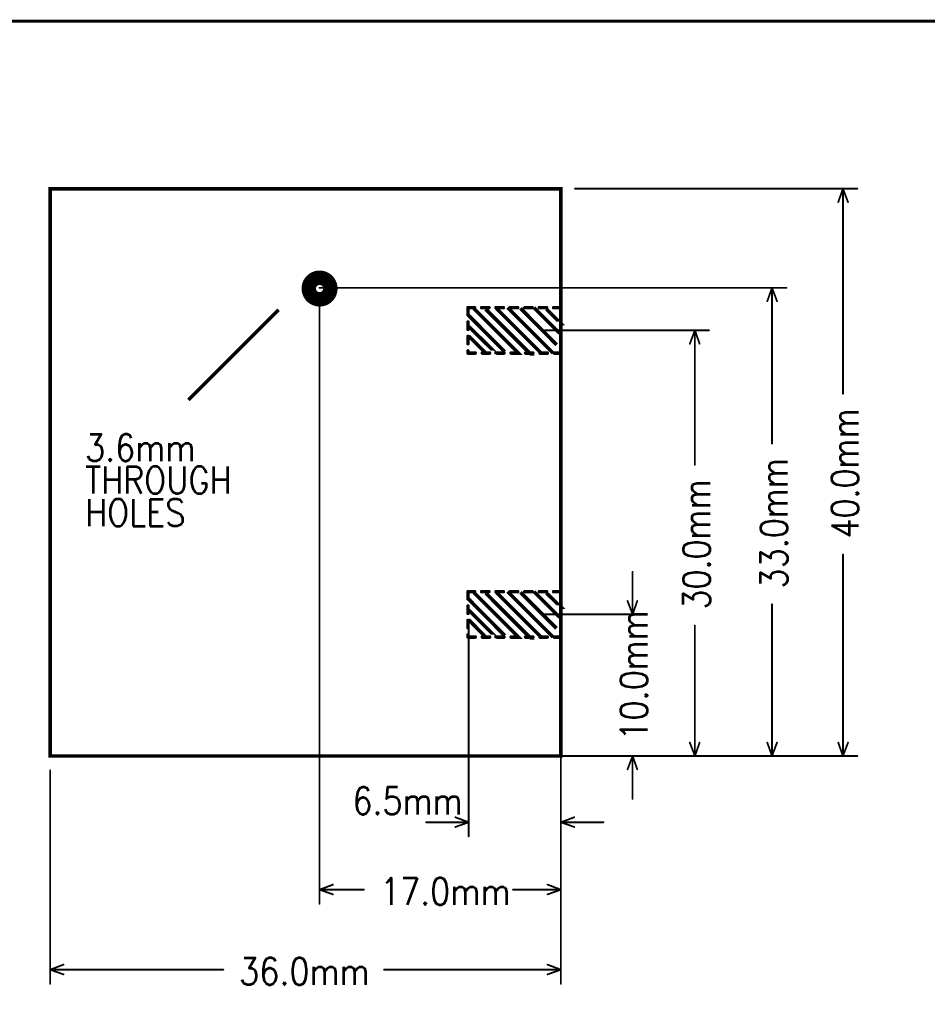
# Model space of a CAD drawing. Extents: x 2.09 to 10.05, y 1.3 to 6.57.
# Tile 3 of 8: x 5.01 to 7.53, y 3.84 to 6.57. Entities that reach past the tile are written whole.
import ezdxf

# ---------------------------------------------------------------- set-up
doc = ezdxf.new("R2010")
doc.units = 0
doc.header["$LTSCALE"] = 25
doc.layers.get('0').update_dxf_attribs({"linetype": 'CONTINUOUS'})
doc.styles.get("Standard").update_dxf_attribs({"font": 'simplex'})

# ---------------------------------------------------------------- blocks, each defined once
blk = doc.blocks.new('DISC')
at = {"color": 0, "const_width": 0.5}
blk.add_lwpolyline([(0, 0.25, 1), (0, -0.25, 1)], format="xyb", close=True, dxfattribs=at)

msp = doc.modelspace()

# ---------------------------------------------------------------- linework, layer by layer
at = {"color": 1, "const_width": 0.008}
msp.add_lwpolyline([(2.098, 1.303), (10.047, 1.303), (10.047, 6.567), (2.098, 6.567), (2.098, 1.303)], dxfattribs=at)
at = {"color": 3}
for points, const_width in [([(5.096, 4.528), (5.096, 6.102), (6.514, 6.102), (6.514, 4.528), (5.096, 4.528)], 0.01), ([(6.553, 6.102), (7.337, 6.102)], 0.005), ([(7.297, 6.102), (7.284, 6.065)], 0.005), ([(7.297, 5.533), (7.297, 6.102)], 0.005), ([(7.297, 6.102), (7.311, 6.065)], 0.005), ([(5.844, 5.827), (7.14, 5.827)], 0.005), ([(7.1, 5.827), (7.087, 5.79)], 0.005), ([(7.1, 5.395), (7.1, 5.827)], 0.005), ([(7.1, 5.827), (7.114, 5.79)], 0.005), ([(5.73, 5.766), (5.48, 5.516)], 0.01), ([(5.844, 5.787), (5.844, 4.118)], 0.005), ([(6.274, 5.772), (6.256, 5.772)], 0.01), ([(6.256, 5.772), (6.256, 5.752)], 0.01), ([(6.272, 5.77), (6.396, 5.646), (6.394, 5.646)], 0.01), ([(6.314, 5.772), (6.294, 5.772)], 0.01), ([(6.305, 5.768), (6.429, 5.644), (6.427, 5.644)], 0.01), ([(6.354, 5.772), (6.334, 5.772)], 0.01), ([(6.335, 5.77), (6.459, 5.646)], 0.01), ([(6.366, 5.772), (6.492, 5.646)], 0.01), ([(6.394, 5.772), (6.374, 5.772)], 0.01), ([(6.402, 5.77), (6.502, 5.669)], 0.01), ([(6.434, 5.772), (6.414, 5.772)], 0.01), ([(6.439, 5.772), (6.51, 5.701)], 0.01), ([(6.474, 5.772), (6.454, 5.772)], 0.01), ([(6.474, 5.768), (6.514, 5.728), (6.512, 5.728)], 0.01), ([(6.514, 5.772), (6.494, 5.772)], 0.01), ([(6.514, 5.766), (6.514, 5.772)], 0.01), ([(6.514, 5.787), (6.514, 4.118)], 0.005), ([(6.258, 5.75), (6.358, 5.65)], 0.01), ([(6.514, 5.726), (6.514, 5.746)], 0.01), ([(6.256, 5.732), (6.256, 5.712)], 0.01), ([(6.258, 5.72), (6.331, 5.648), (6.329, 5.648)], 0.01), ([(6.469, 5.709), (6.925, 5.709)], 0.005), ([(6.514, 5.686), (6.514, 5.706)], 0.01), ([(6.886, 5.709), (6.872, 5.672)], 0.005), ([(6.886, 5.336), (6.886, 5.709)], 0.005), ([(6.886, 5.709), (6.899, 5.672)], 0.005), ([(6.256, 5.692), (6.256, 5.672)], 0.01), ([(6.258, 5.693), (6.305, 5.646), (6.303, 5.646)], 0.01), ([(6.256, 5.652), (6.256, 5.646)], 0.01), ([(6.514, 5.646), (6.514, 5.666)], 0.01), ([(6.256, 5.646), (6.276, 5.646)], 0.01), ([(6.296, 5.646), (6.316, 5.646)], 0.01), ([(6.336, 5.646), (6.356, 5.646)], 0.01), ([(6.376, 5.646), (6.396, 5.646)], 0.01), ([(6.416, 5.646), (6.436, 5.646)], 0.01), ([(6.456, 5.646), (6.476, 5.646)], 0.01), ([(6.496, 5.646), (6.514, 5.646)], 0.01), ([(7.297, 4.528), (7.297, 5.087)], 0.005), ([(6.713, 4.921), (6.713, 5.039)], 0.005), ([(6.274, 4.984), (6.256, 4.984)], 0.01), ([(6.256, 4.984), (6.256, 4.964)], 0.01), ([(6.272, 4.982), (6.396, 4.858), (6.394, 4.858)], 0.01), ([(6.314, 4.984), (6.294, 4.984)], 0.01), ([(6.305, 4.98), (6.429, 4.856), (6.427, 4.856)], 0.01), ([(6.354, 4.984), (6.334, 4.984)], 0.01), ([(6.335, 4.982), (6.459, 4.858)], 0.01), ([(6.366, 4.984), (6.492, 4.858)], 0.01), ([(6.394, 4.984), (6.374, 4.984)], 0.01), ([(6.402, 4.982), (6.502, 4.882)], 0.01), ([(6.434, 4.984), (6.414, 4.984)], 0.01), ([(6.439, 4.984), (6.51, 4.913)], 0.01), ([(6.474, 4.984), (6.454, 4.984)], 0.01), ([(6.474, 4.98), (6.514, 4.941), (6.512, 4.941)], 0.01), ([(6.514, 4.984), (6.494, 4.984)], 0.01), ([(6.514, 4.978), (6.514, 4.984)], 0.01), ([(6.256, 4.944), (6.256, 4.924)], 0.01), ([(6.258, 4.963), (6.358, 4.862)], 0.01), ([(6.514, 4.938), (6.514, 4.958)], 0.01), ([(6.713, 4.921), (6.699, 4.958)], 0.005), ([(6.713, 4.921), (6.726, 4.958)], 0.005), ([(7.1, 4.528), (7.1, 4.949)], 0.005), ([(6.258, 4.933), (6.331, 4.86), (6.329, 4.86)], 0.01), ([(6.469, 4.921), (6.752, 4.921)], 0.005), ([(6.514, 4.898), (6.514, 4.918)], 0.01), ([(6.256, 4.904), (6.256, 4.884)], 0.01), ([(6.258, 4.906), (6.305, 4.858), (6.303, 4.858)], 0.01), ([(6.258, 4.894), (6.258, 4.305)], 0.005), ([(6.514, 4.894), (6.514, 4.305)], 0.005), ([(6.886, 4.528), (6.886, 4.89)], 0.005), ([(6.256, 4.864), (6.256, 4.858)], 0.01), ([(6.514, 4.858), (6.514, 4.878)], 0.01), ([(6.256, 4.858), (6.276, 4.858)], 0.01), ([(6.296, 4.858), (6.316, 4.858)], 0.01), ([(6.336, 4.858), (6.356, 4.858)], 0.01), ([(6.376, 4.858), (6.396, 4.858)], 0.01), ([(6.416, 4.858), (6.436, 4.858)], 0.01), ([(6.456, 4.858), (6.476, 4.858)], 0.01), ([(6.496, 4.858), (6.514, 4.858)], 0.01), ([(6.886, 4.528), (6.872, 4.565)], 0.005), ([(6.886, 4.528), (6.899, 4.565)], 0.005), ([(7.1, 4.528), (7.087, 4.565)], 0.005), ([(7.1, 4.528), (7.114, 4.565)], 0.005), ([(7.297, 4.528), (7.284, 4.565)], 0.005), ([(7.297, 4.528), (7.311, 4.565)], 0.005), ([(5.844, 4.528), (7.14, 4.528)], 0.005), ([(6.469, 4.528), (6.752, 4.528)], 0.005), ([(6.469, 4.528), (6.925, 4.528)], 0.005), ([(6.553, 4.528), (7.337, 4.528)], 0.005), ([(6.713, 4.528), (6.699, 4.491)], 0.005), ([(6.713, 4.528), (6.713, 4.409)], 0.005), ([(6.713, 4.528), (6.726, 4.491)], 0.005), ([(5.096, 4.488), (5.096, 3.896)], 0.005), ([(6.514, 4.488), (6.514, 3.896)], 0.005), ([(6.258, 4.344), (6.14, 4.344)], 0.005), ([(6.258, 4.344), (6.221, 4.358)], 0.005), ([(6.258, 4.344), (6.221, 4.331)], 0.005), ([(6.514, 4.344), (6.551, 4.358)], 0.005), ([(6.514, 4.344), (6.632, 4.344)], 0.005), ([(6.514, 4.344), (6.551, 4.331)], 0.005), ([(5.844, 4.157), (5.881, 4.171)], 0.005), ([(5.844, 4.157), (5.967, 4.157)], 0.005), ([(5.844, 4.157), (5.881, 4.144)], 0.005), ([(6.381, 4.157), (6.514, 4.157)], 0.005), ([(6.514, 4.157), (6.477, 4.171)], 0.005), ([(6.514, 4.157), (6.477, 4.144)], 0.005), ([(5.096, 3.935), (5.133, 3.949)], 0.005), ([(5.096, 3.935), (5.577, 3.935)], 0.005), ([(5.096, 3.935), (5.133, 3.922)], 0.005), ([(6.023, 3.935), (6.514, 3.935)], 0.005), ([(6.514, 3.935), (6.477, 3.949)], 0.005), ([(6.514, 3.935), (6.477, 3.922)], 0.005)]:
    msp.add_lwpolyline(points, dxfattribs=dict(at, const_width=const_width))
at = {"color": 2, "const_width": 0.04}
msp.add_lwpolyline([(5.844, 5.795, -1), (5.844, 5.855, -1), (5.844, 5.795)], format="xyb", dxfattribs=at)

# ---------------------------------------------------------------- block references
at = {"color": 3}
for p, xscale, yscale in [((6.553, 6.102), 0.005, 0.005), ((7.297, 6.102), 0.005, 0.005), ((7.297, 6.102), 0.005, 0.005), ((7.297, 6.102), 0.005, 0.005), ((7.337, 6.102), 0.005, 0.005), ((7.284, 6.065), 0.005, 0.005), ((7.311, 6.065), 0.005, 0.005), ((5.844, 5.827), 0.005, 0.005), ((7.1, 5.827), 0.005, 0.005), ((7.1, 5.827), 0.005, 0.005), ((7.1, 5.827), 0.005, 0.005), ((7.14, 5.827), 0.005, 0.005), ((7.087, 5.79), 0.005, 0.005), ((7.114, 5.79), 0.005, 0.005), ((5.844, 5.787), 0.005, 0.005), ((6.256, 5.772), 0.01, 0.01), ((6.256, 5.772), 0.01, 0.01), ((6.274, 5.772), 0.01, 0.01), ((6.294, 5.772), 0.01, 0.01), ((6.314, 5.772), 0.01, 0.01), ((6.334, 5.772), 0.01, 0.01), ((6.354, 5.772), 0.01, 0.01), ((6.374, 5.772), 0.01, 0.01), ((6.394, 5.772), 0.01, 0.01), ((6.414, 5.772), 0.01, 0.01), ((6.434, 5.772), 0.01, 0.01), ((6.454, 5.772), 0.01, 0.01), ((6.474, 5.772), 0.01, 0.01), ((6.494, 5.772), 0.01, 0.01), ((6.514, 5.772), 0.01, 0.01), ((6.514, 5.772), 0.01, 0.01), ((6.514, 5.766), 0.01, 0.01), ((6.514, 5.787), 0.005, 0.005), ((6.256, 5.752), 0.01, 0.01), ((6.514, 5.746), 0.01, 0.01), ((6.256, 5.732), 0.01, 0.01), ((6.256, 5.712), 0.01, 0.01), ((6.469, 5.709), 0.005, 0.005), ((6.514, 5.726), 0.01, 0.01), ((6.514, 5.706), 0.01, 0.01), ((6.886, 5.709), 0.005, 0.005), ((6.886, 5.709), 0.005, 0.005), ((6.886, 5.709), 0.005, 0.005), ((6.925, 5.709), 0.005, 0.005), ((6.256, 5.692), 0.01, 0.01), ((6.514, 5.686), 0.01, 0.01), ((6.256, 5.672), 0.01, 0.01), ((6.256, 5.652), 0.01, 0.01), ((6.514, 5.666), 0.01, 0.01), ((6.872, 5.672), 0.005, 0.005), ((6.899, 5.672), 0.005, 0.005), ((6.256, 5.646), 0.01, 0.01), ((6.256, 5.646), 0.01, 0.01), ((6.276, 5.646), 0.01, 0.01), ((6.296, 5.646), 0.01, 0.01), ((6.316, 5.646), 0.01, 0.01), ((6.336, 5.646), 0.01, 0.01), ((6.356, 5.646), 0.01, 0.01), ((6.376, 5.646), 0.01, 0.01), ((6.396, 5.646), 0.01, 0.01), ((6.416, 5.646), 0.01, 0.01), ((6.436, 5.646), 0.01, 0.01), ((6.456, 5.646), 0.01, 0.01), ((6.476, 5.646), 0.01, 0.01), ((6.496, 5.646), 0.01, 0.01), ((6.514, 5.646), 0.01, 0.01), ((6.514, 5.646), 0.01, 0.01), ((7.297, 5.533), 0.005, 0.005), ((7.1, 5.395), 0.005, 0.005), ((6.886, 5.336), 0.005, 0.005), ((7.297, 5.087), 0.005, 0.005), ((6.713, 5.039), 0.005, 0.005), ((6.256, 4.984), 0.01, 0.01), ((6.256, 4.984), 0.01, 0.01), ((6.274, 4.984), 0.01, 0.01), ((6.294, 4.984), 0.01, 0.01), ((6.314, 4.984), 0.01, 0.01), ((6.334, 4.984), 0.01, 0.01), ((6.354, 4.984), 0.01, 0.01), ((6.374, 4.984), 0.01, 0.01), ((6.394, 4.984), 0.01, 0.01), ((6.414, 4.984), 0.01, 0.01), ((6.434, 4.984), 0.01, 0.01), ((6.454, 4.984), 0.01, 0.01), ((6.474, 4.984), 0.01, 0.01), ((6.494, 4.984), 0.01, 0.01), ((6.514, 4.984), 0.01, 0.01), ((6.514, 4.984), 0.01, 0.01), ((6.514, 4.978), 0.01, 0.01), ((6.256, 4.964), 0.01, 0.01), ((6.256, 4.944), 0.01, 0.01), ((6.514, 4.958), 0.01, 0.01), ((6.699, 4.958), 0.005, 0.005), ((6.726, 4.958), 0.005, 0.005), ((7.1, 4.949), 0.005, 0.005), ((6.256, 4.924), 0.01, 0.01), ((6.469, 4.921), 0.005, 0.005), ((6.514, 4.938), 0.01, 0.01), ((6.514, 4.918), 0.01, 0.01), ((6.713, 4.921), 0.005, 0.005), ((6.713, 4.921), 0.005, 0.005), ((6.713, 4.921), 0.005, 0.005), ((6.752, 4.921), 0.005, 0.005), ((6.256, 4.904), 0.01, 0.01), ((6.258, 4.894), 0.005, 0.005), ((6.514, 4.898), 0.01, 0.01), ((6.514, 4.894), 0.005, 0.005), ((6.886, 4.89), 0.005, 0.005), ((6.256, 4.884), 0.01, 0.01), ((6.256, 4.864), 0.01, 0.01), ((6.514, 4.878), 0.01, 0.01), ((6.256, 4.858), 0.01, 0.01), ((6.256, 4.858), 0.01, 0.01), ((6.276, 4.858), 0.01, 0.01), ((6.296, 4.858), 0.01, 0.01), ((6.316, 4.858), 0.01, 0.01), ((6.336, 4.858), 0.01, 0.01), ((6.356, 4.858), 0.01, 0.01), ((6.376, 4.858), 0.01, 0.01), ((6.396, 4.858), 0.01, 0.01), ((6.416, 4.858), 0.01, 0.01), ((6.436, 4.858), 0.01, 0.01), ((6.456, 4.858), 0.01, 0.01), ((6.476, 4.858), 0.01, 0.01), ((6.496, 4.858), 0.01, 0.01), ((6.514, 4.858), 0.01, 0.01), ((6.514, 4.858), 0.01, 0.01), ((6.872, 4.565), 0.005, 0.005), ((6.899, 4.565), 0.005, 0.005), ((7.087, 4.565), 0.005, 0.005), ((7.114, 4.565), 0.005, 0.005), ((7.284, 4.565), 0.005, 0.005), ((7.311, 4.565), 0.005, 0.005), ((5.844, 4.528), 0.005, 0.005), ((6.469, 4.528), 0.005, 0.005), ((6.469, 4.528), 0.005, 0.005), ((6.553, 4.528), 0.005, 0.005), ((6.713, 4.528), 0.005, 0.005), ((6.713, 4.528), 0.005, 0.005), ((6.713, 4.528), 0.005, 0.005), ((6.752, 4.528), 0.005, 0.005), ((6.886, 4.528), 0.005, 0.005), ((6.886, 4.528), 0.005, 0.005), ((6.886, 4.528), 0.005, 0.005), ((6.925, 4.528), 0.005, 0.005), ((7.1, 4.528), 0.005, 0.005), ((7.1, 4.528), 0.005, 0.005), ((7.1, 4.528), 0.005, 0.005), ((7.14, 4.528), 0.005, 0.005), ((7.297, 4.528), 0.005, 0.005), ((7.297, 4.528), 0.005, 0.005), ((7.297, 4.528), 0.005, 0.005), ((7.337, 4.528), 0.005, 0.005), ((5.096, 4.488), 0.005, 0.005), ((6.514, 4.488), 0.005, 0.005), ((6.699, 4.491), 0.005, 0.005), ((6.726, 4.491), 0.005, 0.005), ((6.713, 4.409), 0.005, 0.005), ((6.14, 4.344), 0.005, 0.005), ((6.221, 4.358), 0.005, 0.005), ((6.258, 4.344), 0.005, 0.005), ((6.258, 4.344), 0.005, 0.005), ((6.258, 4.344), 0.005, 0.005), ((6.514, 4.344), 0.005, 0.005), ((6.514, 4.344), 0.005, 0.005), ((6.514, 4.344), 0.005, 0.005), ((6.551, 4.358), 0.005, 0.005), ((6.632, 4.344), 0.005, 0.005), ((6.221, 4.331), 0.005, 0.005), ((6.551, 4.331), 0.005, 0.005), ((6.258, 4.305), 0.005, 0.005), ((6.514, 4.305), 0.005, 0.005), ((5.844, 4.157), 0.005, 0.005), ((5.844, 4.157), 0.005, 0.005), ((5.844, 4.157), 0.005, 0.005), ((5.881, 4.171), 0.005, 0.005), ((5.967, 4.157), 0.005, 0.005), ((6.381, 4.157), 0.005, 0.005), ((6.477, 4.171), 0.005, 0.005), ((6.514, 4.157), 0.005, 0.005), ((6.514, 4.157), 0.005, 0.005), ((6.514, 4.157), 0.005, 0.005), ((5.881, 4.144), 0.005, 0.005), ((6.477, 4.144), 0.005, 0.005), ((5.844, 4.118), 0.005, 0.005), ((6.514, 4.118), 0.005, 0.005), ((5.096, 3.935), 0.005, 0.005), ((5.096, 3.935), 0.005, 0.005), ((5.096, 3.935), 0.005, 0.005), ((5.133, 3.949), 0.005, 0.005), ((5.577, 3.935), 0.005, 0.005), ((6.023, 3.935), 0.005, 0.005), ((6.477, 3.949), 0.005, 0.005), ((6.514, 3.935), 0.005, 0.005), ((6.514, 3.935), 0.005, 0.005), ((6.514, 3.935), 0.005, 0.005), ((5.133, 3.922), 0.005, 0.005), ((6.477, 3.922), 0.005, 0.005), ((5.096, 3.896), 0.005, 0.005), ((6.514, 3.896), 0.005, 0.005)]:
    msp.add_blockref('DISC', p, dxfattribs=dict(at, xscale=xscale, yscale=yscale))

# ---------------------------------------------------------------- texts
at = {"color": 3, "width": 0.866}
for s, p in [('40.0mm', (7.34, 5.131)), ('33.0mm', (7.143, 4.993)), ('30.0mm', (6.928, 4.934)), ('10.0mm', (6.754, 4.571))]:
    msp.add_text(s, height=0.075, rotation=90, dxfattribs=at).set_placement(p)
for s, p in [('3.6mm', (5.193, 5.346)), ('THROUGH', (5.193, 5.256)), ('HOLES', (5.193, 5.166)), ('6.5mm', (5.935, 4.366)), ('17.0mm', (6.012, 4.115)), ('36.0mm', (5.621, 3.893))]:
    msp.add_text(s, height=0.075, dxfattribs=at).set_placement(p)

doc.saveas('drawing.dxf')
